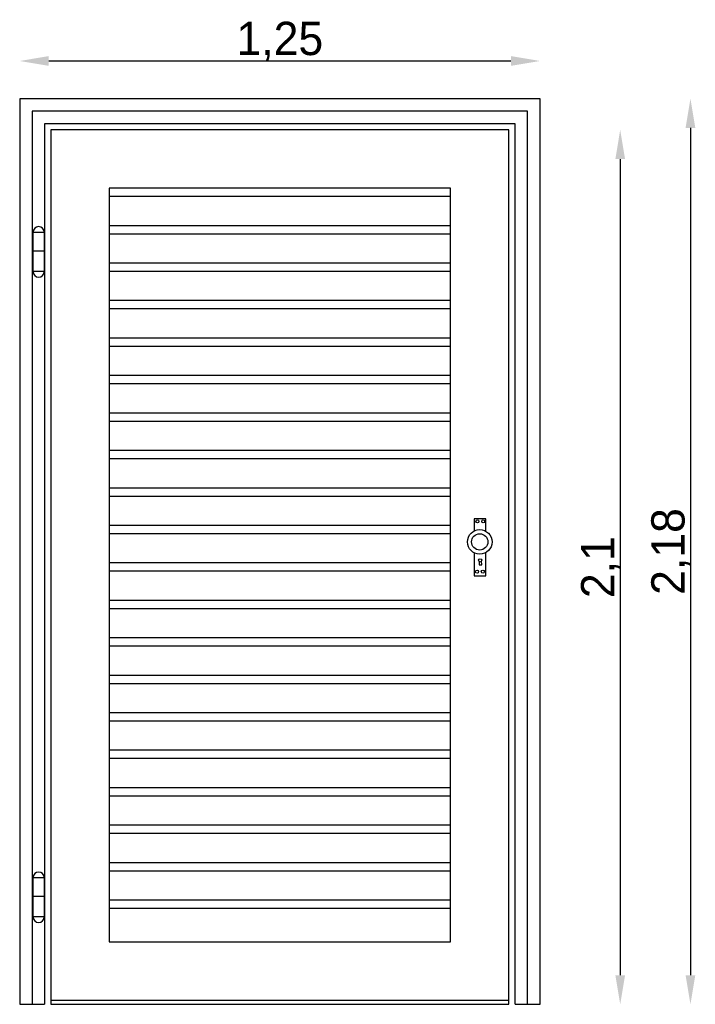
# Model space of a CAD drawing. Header units: millimetres. Extents: x 209.94 to 211.56, y 58.54 to 60.9.
import ezdxf

# ---------------------------------------------------------------- set-up
doc = ezdxf.new("R2010")
doc.units = ezdxf.units.MM
doc.dimstyles.new('ISO-25', dxfattribs={"dimtxt": 2.5, "dimasz": 2.5, "dimexe": 1.25, "dimexo": 0.625, "dimtad": 1, "dimtxsty": 'Standard', "dimcen": 2.5, "dimadec": 0, "dimazin": 0, "dimtfac": 1, "dimtmove": 0, "dimatfit": 3, "dimfxl": 0, "dimarcsym": 0})

# ---------------------------------------------------------------- blocks, each defined once
blk = doc.blocks.new('*D1')
at = {"color": 0, "lineweight": -2}
blk.add_line((210.01, 60.8047), (211.12, 60.8047), dxfattribs=at)
at = {"color": 0}
for points in [[(210.01, 60.8164), (210.01, 60.793), (209.94, 60.8047)], [(211.12, 60.8164), (211.12, 60.793), (211.19, 60.8047)]]:
    blk.add_solid(points, dxfattribs=at)
at = {"layer": 'Defpoints', "color": 0}
for p in [(211.19, 60.8047), (209.94, 60.7141), (211.19, 60.7141)]:
    blk.add_point(p, dxfattribs=at)
at = {"color": 0, "insert": (210.565, 60.8514), "char_height": 0.08, "attachment_point": 5}
blk.add_mtext('1,25', dxfattribs=at)
blk = doc.blocks.new('*D2')
at = {"color": 0, "lineweight": -2}
blk.add_line((211.3826, 60.5691), (211.3826, 58.6091), dxfattribs=at)
at = {"color": 0}
for points in [[(211.371, 60.5691), (211.3943, 60.5691), (211.3826, 60.6391)], [(211.371, 58.6091), (211.3943, 58.6091), (211.3826, 58.5391)]]:
    blk.add_solid(points, dxfattribs=at)
at = {"layer": 'Defpoints', "color": 0}
for p in [(211.115, 60.6391), (211.115, 58.5391), (211.3826, 58.5391)]:
    blk.add_point(p, dxfattribs=at)
at = {"color": 0, "insert": (211.336, 59.5891), "char_height": 0.08, "attachment_point": 5, "rotation": 90}
blk.add_mtext('2,1', dxfattribs=at)
blk = doc.blocks.new('*D3')
at = {"color": 0, "lineweight": -2}
blk.add_line((211.5514, 60.6441), (211.5514, 58.6091), dxfattribs=at)
at = {"color": 0}
for points in [[(211.5397, 60.6441), (211.563, 60.6441), (211.5514, 60.7141)], [(211.5397, 58.6091), (211.563, 58.6091), (211.5514, 58.5391)]]:
    blk.add_solid(points, dxfattribs=at)
at = {"layer": 'Defpoints', "color": 0}
for p in [(211.19, 60.7141), (211.19, 58.5391), (211.5514, 58.5391)]:
    blk.add_point(p, dxfattribs=at)
at = {"color": 0, "insert": (211.5047, 59.6266), "char_height": 0.08, "attachment_point": 5, "rotation": 90}
blk.add_mtext('2,18', dxfattribs=at)

msp = doc.modelspace()

# ---------------------------------------------------------------- linework, layer by layer
for p, q in [((209.94, 60.7141), (209.94, 58.5391)), ((211.19, 60.7141), (209.94, 60.7141)), ((211.19, 58.5391), (211.19, 60.7141)), ((209.97, 60.6841), (209.97, 58.5391)), ((211.16, 60.6841), (209.97, 60.6841)), ((211.16, 58.5391), (211.16, 60.6841)), ((211.13, 60.6541), (210, 60.6541)), ((210, 60.6541), (210, 58.5391)), ((211.115, 60.6391), (210.015, 60.6391)), ((210.015, 60.6391), (210.015, 58.5391)), ((211.115, 58.5391), (211.115, 60.6391)), ((211.13, 58.5391), (211.13, 60.6541)), ((210.155, 60.4991), (210.155, 58.6891)), ((210.975, 60.4991), (210.155, 60.4991)), ((210.975, 58.6891), (210.975, 60.4991)), ((210.975, 60.4791), (210.155, 60.4791)), ((210.975, 60.4091), (210.155, 60.4091)), ((210.975, 60.3891), (210.155, 60.3891)), ((209.97, 60.3491), (209.9989, 60.3491)), ((210.975, 60.3191), (210.155, 60.3191)), ((210.975, 60.2991), (210.155, 60.2991)), ((210.975, 60.2291), (210.155, 60.2291)), ((210.975, 60.2091), (210.155, 60.2091)), ((210.975, 60.1391), (210.155, 60.1391)), ((210.975, 60.1191), (210.155, 60.1191)), ((210.975, 60.0491), (210.155, 60.0491)), ((210.975, 60.0291), (210.155, 60.0291)), ((210.975, 59.9591), (210.155, 59.9591)), ((210.975, 59.9391), (210.155, 59.9391)), ((210.975, 59.8691), (210.155, 59.8691)), ((210.975, 59.8491), (210.155, 59.8491)), ((210.975, 59.7791), (210.155, 59.7791)), ((210.975, 59.7591), (210.155, 59.7591)), ((210.975, 59.6891), (210.155, 59.6891)), ((210.975, 59.6691), (210.155, 59.6691)), ((210.975, 59.5991), (210.155, 59.5991)), ((211.044, 59.6026), (211.0435, 59.5942)), ((211.0435, 59.5942), (211.0499, 59.5942)), ((211.0499, 59.5942), (211.0494, 59.6036)), ((210.975, 59.5791), (210.155, 59.5791)), ((210.975, 59.5091), (210.155, 59.5091)), ((210.975, 59.4891), (210.155, 59.4891)), ((210.975, 59.4191), (210.155, 59.4191)), ((210.975, 59.3991), (210.155, 59.3991)), ((210.975, 59.3291), (210.155, 59.3291)), ((210.975, 59.3091), (210.155, 59.3091)), ((210.975, 59.2391), (210.155, 59.2391)), ((210.975, 59.2191), (210.155, 59.2191)), ((210.975, 59.1491), (210.155, 59.1491)), ((210.975, 59.1291), (210.155, 59.1291)), ((210.975, 59.0591), (210.155, 59.0591)), ((210.975, 59.0391), (210.155, 59.0391)), ((210.975, 58.9691), (210.155, 58.9691)), ((210.975, 58.9491), (210.155, 58.9491)), ((210.975, 58.8791), (210.155, 58.8791)), ((210.975, 58.8591), (210.155, 58.8591)), ((209.97, 58.7991), (209.9989, 58.7991)), ((210.975, 58.7891), (210.155, 58.7891)), ((210.975, 58.7691), (210.155, 58.7691)), ((210.155, 58.6891), (210.975, 58.6891)), ((209.94, 58.5391), (210, 58.5391)), ((209.97, 58.5391), (210, 58.5391)), ((210.015, 58.5491), (211.115, 58.5491)), ((210.015, 58.5391), (211.115, 58.5391)), ((210.015, 58.5391), (211.115, 58.5391)), ((211.13, 58.5391), (211.19, 58.5391))]:
    msp.add_line(p, q)
for points in [[(209.9723, 60.3935), (209.9989, 60.3935), (209.9989, 60.2988), (209.9723, 60.2988)], [(209.9723, 58.8435), (209.9989, 58.8435), (209.9989, 58.7488), (209.9723, 58.7488)]]:
    msp.add_lwpolyline(points, close=True)
for points in [[(211.0599, 59.6755), (211.0599, 59.705), (211.0322, 59.705), (211.0322, 59.6764)], [(211.0322, 59.6231), (211.0322, 59.5685), (211.0599, 59.5685), (211.0599, 59.624)]]:
    msp.add_lwpolyline(points)
for centre, radius in [((211.0397, 59.699), 0.00363), ((211.0535, 59.699), 0.00363), ((211.0452, 59.6497), 0.0296), ((211.0452, 59.6497), 0.0196), ((211.0462, 59.6055), 0.00363), ((211.0387, 59.5783), 0.00363), ((211.0526, 59.5783), 0.00363)]:
    msp.add_circle(centre, radius)
for centre, start, end in [((209.9856, 60.3935), 0, 180), ((209.9856, 60.2988), 180, 0), ((209.9856, 58.8435), 0, 180), ((209.9856, 58.7488), 180, 0)]:
    msp.add_arc(centre, 0.0133, start, end)

# ---------------------------------------------------------------- dimensions: what is measured, and where the dimension line sits
dim = msp.add_linear_dim(base=(211.19, 60.8047), p1=(209.94, 60.7141), p2=(211.19, 60.7141), dimstyle='ISO-25', override={"dimtxt": 0.08, "dimasz": 0.07, "dimgap": 0, "dimse1": 1, "dimse2": 1})
dim.commit()
dim.dimension.update_dxf_attribs({"geometry": '*D1', "text_midpoint": (210.565, 60.8514)})
for base, p1, p2, picture, middle in [((211.5513754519, 58.5391133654), (211.1900406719, 60.7141133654), (211.1900406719, 58.5391133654), '*D3', (211.5047087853, 59.6266133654)), ((211.3826, 58.5391), (211.115, 60.6391), (211.115, 58.5391), '*D2', (211.336, 59.5891))]:
    dim = msp.add_linear_dim(base=base, p1=p1, p2=p2, angle=90, dimstyle='ISO-25', override={"dimtxt": 0.08, "dimasz": 0.07, "dimgap": 0, "dimse1": 1, "dimse2": 1})
    dim.commit()
    dim.dimension.update_dxf_attribs({"geometry": picture, "text_midpoint": middle})

doc.saveas('drawing.dxf')
